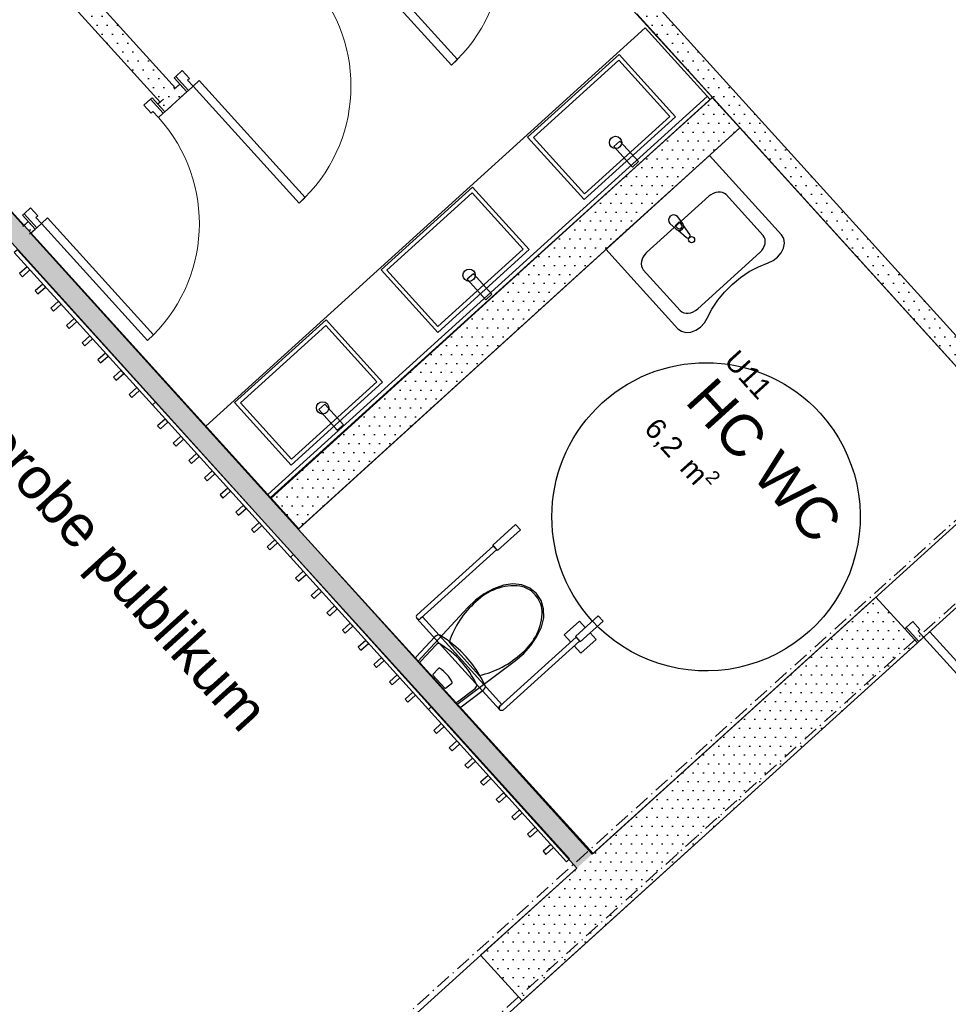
# Model space of a CAD drawing. Header units: millimetres. Extents: x 62961 to 109894, y 64087 to 106742.
# Tile 10 of 35: x 70649 to 75166, y 93573 to 98364. Entities that reach past the tile are written whole.
import ezdxf
from ezdxf.enums import TextEntityAlignment as Align

# ---------------------------------------------------------------- set-up
doc = ezdxf.new("R2010")
doc.units = ezdxf.units.MM
doc.header["$LTSCALE"] = 0.5
doc.header["$MEASUREMENT"] = 0
doc.linetypes.add('Over snittplan', pattern=[260, 150, -50, 10, -50])
doc.linetypes.add('PLINE', pattern=[0])
doc.layers.add('234- Vinduer_ dører_ porter', color=7, linetype='Continuous', lineweight=0)
doc.layers.add('234- Vinduer_ dører_ porter(Nye konstruksjoner)', color=7, linetype='Continuous', lineweight=0)
for name, color, linetype in [('241- Bærende innervegger', 7, 'Continuous'), ('241- Bærende innervegger (Skravur)', 7, 'Continuous'), ('242- Ikke-bærende innervegger IARK', 7, 'Continuous'), ('242- Ikke-bærende innervegger IARK (Skravur)', 7, 'Continuous'), ('244- Vinduer_ dører_ foldevegger', 7, 'Continuous'), ('244- Vinduer_ dører_ foldevegger(Nye konstruksjoner)', 7, 'Continuous'), ('27-- Fast inventar', 7, 'Continuous'), ('27-- Fast inventar(Nye konstruksjoner)', 7, 'Continuous'), ('315- Utstyr for sanitærinstallasjoner', 7, 'Continuous'), ('315- Utstyr for sanitærinstallasjoner(Nye konstruksjoner)', 7, 'Continuous'), ('852- Teknisk_symbolsk informasjon_ bygning(Nye konstruksjoner)', 7, 'Continuous'), ('862- M___Nettoareal', 7, 'Continuous'), ('862- M___Nettoareal(Polylinje)', 7, 'Continuous'), ('862- M___Nettoareal(Tekst)', 7, 'Continuous')]:
    doc.layers.add(name, color=color, linetype=linetype)
doc.styles.add('GENERATED_STYLE_1', font='arial.ttf')
pattern_1 = [(0, (0, 0), (0, 86.60254), [0, -50]), (0, (25, 43.3), (0, 86.60254), [0, -50])]

# ---------------------------------------------------------------- blocks, each defined once
blk = doc.blocks.new('HC WC_U11_2', base_point=(74223.6, 96233.7))
at = {"layer": '862- M___Nettoareal(Polylinje)', "linetype": 'PLINE', "flags": 128}
blk.add_lwpolyline([(72004.1, 95885.1), (73438.5, 94307.3), (75587.5, 96254.6), (74152.8, 97837.8)], close=True, dxfattribs=at)
at = {"layer": '862- M___Nettoareal(Tekst)', "insert": (73777.2, 96456.4), "char_height": 100, "attachment_point": 1, "rotation": 312.1619, "style": 'GENERATED_STYLE_1'}
blk.add_mtext('\\A1;{\\pql;\\pt0,12050;\\fArial|b0|i0|c0|p0;\\W1.000000;6,2\\fArial|b0|i0|c0|p0;\\W1.000000;\\A1{\\H.66x;\\S^  ;}\\fArial|b0|i0|c0|p0;\\W1.000000; m\\fArial|b0|i0|c0|p0;\\W1.000000;\\A1{\\H.66x;\\S2^  ;}}', dxfattribs=at)
at = {"layer": '862- M___Nettoareal(Tekst)', "style": 'GENERATED_STYLE_1'}
for tag, height, p in [('ROOM_NUMBER', 100, (74144.7, 96766.2)), ('ROOM_NAME', 200, (74028.2, 96637.9)), ('DUMMY_861', 100, (74306.7, 96610.2)), ('DUMMY_863', 100, (73795.2, 96472.7)), ('DUMMY_862', 200, (74652, 95994.7))]:
    blk.add_attdef(tag, text='', height=height, rotation=312.1619, dxfattribs=at).set_placement(p, align=Align.TOP_LEFT)
blk = doc.blocks.new('WC Damer_U10_3', base_point=(75733.8, 98383.2))
at = {"layer": '862- M___Nettoareal(Polylinje)', "linetype": 'PLINE', "flags": 128}
blk.add_lwpolyline([(72146.3, 100201.1), (69923.1, 98186.6), (71869.4, 96038.6), (74018.6, 97986), (73583.4, 98466.3), (73657.5, 98533.4), (73724.6, 98459.3), (75661.6, 96321.8), (77746.4, 98210.9), (75822.3, 100334.2), (75742.3, 100422.6), (74102.1, 102232.6), (72011, 100350.5)], close=True, dxfattribs=at)
at = {"layer": '862- M___Nettoareal(Tekst)', "insert": (75144.2, 98764.1), "char_height": 100, "attachment_point": 1, "rotation": 312.1619, "style": 'GENERATED_STYLE_1'}
blk.add_mtext('\\A1;{\\pql;\\pt0,12050;\\fArial|b0|i0|c0|p0;\\W1.000000;23,9\\fArial|b0|i0|c0|p0;\\W1.000000;\\A1{\\H.66x;\\S^  ;}\\fArial|b0|i0|c0|p0;\\W1.000000; m\\fArial|b0|i0|c0|p0;\\W1.000000;\\A1{\\H.66x;\\S2^  ;}}', dxfattribs=at)
at = {"layer": '862- M___Nettoareal(Tekst)', "style": 'GENERATED_STYLE_1'}
for tag, height, p in [('ROOM_NUMBER', 100, (75511.6, 99073.9)), ('ROOM_NAME', 200, (75395.1, 98945.6)), ('DUMMY_861', 100, (75680.5, 98910.3)), ('DUMMY_863', 100, (75162.2, 98780.4)), ('DUMMY_862', 200, (76305.4, 97986.1))]:
    blk.add_attdef(tag, text='', height=height, rotation=312.1619, dxfattribs=at).set_placement(p, align=Align.TOP_LEFT)
blk = doc.blocks.new('Garderobe publikum_U12_6', base_point=(70893.1, 95914.9))
at = {"layer": '862- M___Nettoareal(Polylinje)', "linetype": 'PLINE', "flags": 128}
blk.add_lwpolyline([(66960, 95773.6), (70615.1, 91749), (71576.7, 92620.4), (72910.6, 93829), (73359.8, 94236), (69713.7, 98269)], close=True, dxfattribs=at)
at = {"layer": '862- M___Nettoareal(Tekst)', "style": 'GENERATED_STYLE_1'}
for tag, height, p in [('ROOM_NUMBER', 100, (70292, 97024)), ('ROOM_NAME', 200, (70175.5, 96895.7)), ('DUMMY_861', 100, (70460.9, 96860.4)), ('DUMMY_863', 100, (69942.5, 96730.5)), ('DUMMY_862', 200, (71843.6, 95099.3))]:
    blk.add_attdef(tag, text='', height=height, rotation=312.1619, dxfattribs=at).set_placement(p, align=Align.TOP_LEFT)
blk = doc.blocks.new('Foaje_U17B_9', base_point=(77016.1, 92658))
at = {"layer": '862- M___Nettoareal(Polylinje)', "linetype": 'PLINE', "flags": 128}
blk.add_lwpolyline([(70742.5, 91459.6), (70819.8, 91374.3, -0.080784), (71904.3, 92018.1), (72860.3, 89828.7, 0.505663), (72137.4, 86928.6), (72142.7, 86933), (73774, 85132.4), (83926.2, 94331.5), (79416.5, 99319.8), (79145.3, 99074.1), (78190.4, 100127.5), (77081.8, 99122.5), (78036.7, 98069.1), (71758.9, 92380.6)], format="xyb", close=True, dxfattribs=at)
at = {"layer": '862- M___Nettoareal(Tekst)', "style": 'GENERATED_STYLE_1'}
for tag, height, p in [('ROOM_NUMBER', 100, (77018.8, 93100.4)), ('ROOM_NAME', 200, (76902.4, 92972)), ('DUMMY_861', 100, (77249.1, 92868.9)), ('DUMMY_863', 100, (76669.4, 92806.8)), ('DUMMY_862', 200, (77362.9, 92509.2))]:
    blk.add_attdef(tag, text='', height=height, rotation=312.1619, dxfattribs=at).set_placement(p, align=Align.TOP_LEFT)
blk = doc.blocks.new('Dør[3]')
at = {"layer": '234- Vinduer_ dører_ porter', "linetype": 'PLINE'}
for p, q in [((72022.8, 98645.5), (72030.2, 98652.2)), ((72092, 98584.1), (72030.2, 98652.2)), ((72022.8, 98645.5), (71991, 98616.6)), ((71991, 98616.6), (72025.9, 98578.1)), ((72084.6, 98577.3), (72022.8, 98645.5)), ((72025.9, 98578.1), (72034.8, 98586.2)), ((72034.8, 98586.2), (72061.6, 98556.5)), ((72061.6, 98556.5), (72084.6, 98577.3)), ((72084.6, 98577.3), (72092, 98584.1)), ((71407.8, 98088.2), (71400.4, 98081.5)), ((71462.1, 98013.3), (71400.4, 98081.5)), ((71439.6, 98117.1), (71407.8, 98088.2)), ((71407.8, 98088.2), (71469.5, 98020)), ((71474.5, 98078.5), (71439.6, 98117.1)), ((71465.7, 98070.5), (71474.5, 98078.5)), ((71492.5, 98040.8), (71465.7, 98070.5)), ((71469.5, 98020), (71492.5, 98040.8)), ((71492.5, 98040.8), (71522.2, 98067.7)), ((72008.2, 97471.7), (71492.5, 98040.8)), ((71522.2, 98067.7), (72037.8, 97498.6)), ((71469.5, 98020), (71462.1, 98013.3)), ((72037.8, 97498.6), (72008.2, 97471.7))]:
    blk.add_line(p, q, dxfattribs=at)
blk.add_arc((71492.5, 98040.8), 768, 312.1807, 42.1807, dxfattribs=at)
at = {"layer": '244- Vinduer_ dører_ foldevegger', "linetype": 'PLINE'}
for p, q in [((72058.4, 98621.1), (72085.9, 98646)), ((72058.4, 98621.1), (72085.9, 98646)), ((72092, 98584.1), (72058.4, 98621.1)), ((72092, 98584.1), (72058.4, 98621.1)), ((72092, 98584.1), (72119.4, 98608.9)), ((72092, 98584.1), (72119.4, 98608.9)), ((71428.6, 98050.4), (71401.1, 98025.5)), ((71428.6, 98050.4), (71401.1, 98025.5)), ((71462.1, 98013.3), (71428.6, 98050.4)), ((71462.1, 98013.3), (71428.6, 98050.4)), ((71462.1, 98013.3), (71434.7, 97988.5)), ((71462.1, 98013.3), (71434.7, 97988.5))]:
    blk.add_line(p, q, dxfattribs=at)
blk = doc.blocks.new('Dør[4]')
at = {"layer": '234- Vinduer_ dører_ porter', "linetype": 'PLINE'}
for p, q in [((72763.8, 99316.9), (72771.2, 99323.7)), ((72833, 99255.5), (72771.2, 99323.7)), ((72763.8, 99316.9), (72731.9, 99288.1)), ((72731.9, 99288.1), (72766.9, 99249.5)), ((72825.6, 99248.8), (72763.8, 99316.9)), ((72766.9, 99249.5), (72775.8, 99257.6)), ((72775.8, 99257.6), (72802.6, 99228)), ((72802.6, 99228), (72825.6, 99248.8)), ((72825.6, 99248.8), (72833, 99255.5)), ((72148.8, 98759.6), (72141.3, 98752.9)), ((72203.1, 98684.7), (72141.3, 98752.9)), ((72180.6, 98788.5), (72148.8, 98759.6)), ((72148.8, 98759.6), (72210.5, 98691.5)), ((72215.5, 98750), (72180.6, 98788.5)), ((72206.6, 98741.9), (72215.5, 98750)), ((72233.5, 98712.3), (72206.6, 98741.9)), ((72210.5, 98691.5), (72233.5, 98712.3)), ((72233.5, 98712.3), (72263.1, 98739.1)), ((72749.2, 98143.2), (72233.5, 98712.3)), ((72263.1, 98739.1), (72778.8, 98170)), ((72210.5, 98691.5), (72203.1, 98684.7)), ((72778.8, 98170), (72749.2, 98143.2))]:
    blk.add_line(p, q, dxfattribs=at)
blk.add_arc((72233.5, 98712.3), 768, 312.1807, 42.1807, dxfattribs=at)
at = {"layer": '244- Vinduer_ dører_ foldevegger', "linetype": 'PLINE'}
for p, q in [((72799.4, 99292.5), (72826.8, 99317.4)), ((72799.4, 99292.5), (72826.8, 99317.4)), ((72833, 99255.5), (72799.4, 99292.5)), ((72833, 99255.5), (72799.4, 99292.5)), ((72833, 99255.5), (72860.4, 99280.3)), ((72833, 99255.5), (72860.4, 99280.3)), ((72169.5, 98721.8), (72142.1, 98696.9)), ((72169.5, 98721.8), (72142.1, 98696.9)), ((72203.1, 98684.7), (72169.5, 98721.8)), ((72203.1, 98684.7), (72169.5, 98721.8)), ((72203.1, 98684.7), (72175.7, 98659.9)), ((72203.1, 98684.7), (72175.7, 98659.9))]:
    blk.add_line(p, q, dxfattribs=at)
blk = doc.blocks.new('Dør[8]')
at = {"layer": '234- Vinduer_ dører_ porter', "linetype": 'PLINE'}
for p, q in [((71285.2, 97977.1), (71292.6, 97983.8)), ((71354.4, 97915.7), (71292.6, 97983.8)), ((71285.2, 97977.1), (71253.3, 97948.2)), ((71253.3, 97948.2), (71288.2, 97909.7)), ((71347, 97908.9), (71285.2, 97977.1)), ((71288.2, 97909.7), (71297.1, 97917.8)), ((71297.1, 97917.8), (71324, 97888.1)), ((71324, 97888.1), (71347, 97908.9)), ((71347, 97908.9), (71354.4, 97915.7)), ((70670.1, 97419.8), (70662.7, 97413.1)), ((70724.5, 97344.9), (70662.7, 97413.1)), ((70702, 97448.7), (70670.1, 97419.8)), ((70670.1, 97419.8), (70731.9, 97351.6)), ((70736.9, 97410.1), (70702, 97448.7)), ((70728, 97402.1), (70736.9, 97410.1)), ((70754.9, 97372.4), (70728, 97402.1)), ((70731.9, 97351.6), (70754.9, 97372.4)), ((70754.9, 97372.4), (70784.5, 97399.3)), ((71270.6, 96803.3), (70754.9, 97372.4)), ((70784.5, 97399.3), (71300.2, 96830.2)), ((70731.9, 97351.6), (70724.5, 97344.9)), ((71300.2, 96830.2), (71270.6, 96803.3))]:
    blk.add_line(p, q, dxfattribs=at)
blk.add_arc((70754.9, 97372.4), 768, 312.1807, 42.1807, dxfattribs=at)
at = {"layer": '244- Vinduer_ dører_ foldevegger', "linetype": 'PLINE'}
for p, q in [((71320.8, 97952.7), (71348.2, 97977.6)), ((71320.8, 97952.7), (71348.2, 97977.6)), ((71354.4, 97915.7), (71320.8, 97952.7)), ((71354.4, 97915.7), (71320.8, 97952.7)), ((71354.4, 97915.7), (71381.8, 97940.5)), ((71354.4, 97915.7), (71381.8, 97940.5)), ((70690.9, 97382), (70663.5, 97357.1)), ((70690.9, 97382), (70663.5, 97357.1)), ((70724.5, 97344.9), (70690.9, 97382)), ((70724.5, 97344.9), (70690.9, 97382)), ((70724.5, 97344.9), (70697.1, 97320.1)), ((70724.5, 97344.9), (70697.1, 97320.1))]:
    blk.add_line(p, q, dxfattribs=at)
blk = doc.blocks.new('Dørstempel[6]', base_point=(72224.3, 93207.2))
at = {"layer": '852- Teknisk_symbolsk informasjon_ bygning(Nye konstruksjoner)', "char_height": 75, "attachment_point": 1, "rotation": 222.1807, "style": 'GENERATED_STYLE_1'}
for s, insert in [('\\A1;{\\pql;\\pt0,50;\\fArial|b0|i0|c0|p0;\\W1.000000;18\\fArial|b0|i0|c0|p0;\\W1.000000;\\A1{\\H.66x;\\S^  ;}\\fArial|b0|i0|c0|p0;\\W1.000000;\\fArial|b0|i0|c0|p0;\\W1.000000;\\A1{\\H.66x;\\S^  ;}}', (72637.4, 92751.5)), ('\\A1;{\\pql;\\pt0,50;\\fArial|b0|i0|c0|p0;\\W1.000000;x21\\fArial|b0|i0|c0|p0;\\W1.000000;\\A1{\\H.66x;\\S^  ;}\\fArial|b0|i0|c0|p0;\\W1.000000;\\fArial|b0|i0|c0|p0;\\W1.000000;\\A1{\\H.66x;\\S^  ;}}', (72552.6, 92674.7))]:
    blk.add_mtext(s, dxfattribs=dict(at, insert=insert))
at = {"layer": '852- Teknisk_symbolsk informasjon_ bygning(Nye konstruksjoner)', "style": 'GENERATED_STYLE_1'}
for tag, p in [('DUMMY_234', (72453.8, 93039.2)), ('DUMMY_232', (72533, 92951.9)), ('DUMMY_230', (72612.1, 92864.5)), ('strUnitPrefix', (72691.2, 92760.1))]:
    blk.add_attdef(tag, text='', height=75, rotation=222.1807, dxfattribs=at).set_placement(p, align=Align.TOP_RIGHT)
for tag, p in [('DUMMY_235', (72411.5, 93000.8)), ('DUMMY_233', (72490.6, 92913.5)), ('DUMMY_231', (72569.7, 92826.2)), ('DUMMY_229', (72441.2, 92550.6))]:
    blk.add_attdef(tag, text='', height=75, rotation=222.1807, dxfattribs=at).set_placement(p, align=Align.TOP_LEFT)
blk.add_attdef('DUMMY_228', text='', height=100, rotation=222.1807, dxfattribs=at).set_placement((72648.8, 92773), align=Align.BOTTOM_CENTER)
blk = doc.blocks.new('Simple Door Opening[33]')
at = {"layer": '244- Vinduer_ dører_ foldevegger(Nye konstruksjoner)', "linetype": 'PLINE'}
for p, q in [((73092.7, 93589.2), (72891.3, 93811.5)), ((71758.9, 92380.6), (71557.4, 92602.9))]:
    blk.add_line(p, q, dxfattribs=at)
at = {"layer": '852- Teknisk_symbolsk informasjon_ bygning(Nye konstruksjoner)'}
ref = blk.add_blockref('Dørstempel[6]', (72224.3, 93207.2), dxfattribs=at)
ref.add_attrib('strUnitPrefix', 'BxH:', dxfattribs={"color": 7, "height": 75, "rotation": 222.1807, "style": 'GENERATED_STYLE_1'}).set_placement((72691.2, 92760.1), align=Align.TOP_RIGHT)
ref.add_attrib('DUMMY_228', '<ID>', dxfattribs={"color": 7, "height": 100, "rotation": 222.1807, "style": 'GENERATED_STYLE_1'}).set_placement((72648.8, 92773), align=Align.BOTTOM_CENTER)
blk = doc.blocks.new('Dørstempel[7]', base_point=(75188.7, 95893.3))
at = {"layer": '852- Teknisk_symbolsk informasjon_ bygning(Nye konstruksjoner)', "char_height": 75, "attachment_point": 1, "rotation": 222.1807, "style": 'GENERATED_STYLE_1'}
for s, insert in [('\\A1;{\\pql;\\pt0,50;\\fArial|b0|i0|c0|p0;\\W1.000000;10\\fArial|b0|i0|c0|p0;\\W1.000000;\\A1{\\H.66x;\\S^  ;}\\fArial|b0|i0|c0|p0;\\W1.000000;\\fArial|b0|i0|c0|p0;\\W1.000000;\\A1{\\H.66x;\\S^  ;}}', (75645.8, 95388.8)), ('\\A1;{\\pql;\\pt0,50;\\fArial|b0|i0|c0|p0;\\W1.000000;x21\\fArial|b0|i0|c0|p0;\\W1.000000;\\A1{\\H.66x;\\S^  ;}\\fArial|b0|i0|c0|p0;\\W1.000000;\\fArial|b0|i0|c0|p0;\\W1.000000;\\A1{\\H.66x;\\S^  ;}}', (75561.1, 95312))]:
    blk.add_mtext(s, dxfattribs=dict(at, insert=insert))
at = {"layer": '852- Teknisk_symbolsk informasjon_ bygning(Nye konstruksjoner)', "style": 'GENERATED_STYLE_1'}
for tag, p in [('DUMMY_233', (75462.3, 95676.5)), ('DUMMY_231', (75541.4, 95572)), ('DUMMY_229', (75620.6, 95501.9)), ('strUnitPrefix', (75699.7, 95397.4))]:
    blk.add_attdef(tag, text='', height=75, rotation=222.1807, dxfattribs=at).set_placement(p, align=Align.TOP_RIGHT)
for tag, p in [('DUMMY_234', (75419.9, 95638.1)), ('DUMMY_232', (75499.1, 95550.8)), ('DUMMY_230', (75578.2, 95463.5)), ('DUMMY_228', (75449.7, 95188))]:
    blk.add_attdef(tag, text='', height=75, rotation=222.1807, dxfattribs=at).set_placement(p, align=Align.TOP_LEFT)
blk.add_attdef('AC_WIDO_ID', text='', height=100, rotation=222.1807, dxfattribs=at).set_placement((75657.3, 95381.5), align=Align.BOTTOM_CENTER)
blk = doc.blocks.new('Dør[34]')
at = {"layer": '234- Vinduer_ dører_ porter(Nye konstruksjoner)', "linetype": 'PLINE'}
for p, q in [((75695.2, 96071.5), (75663.3, 96042.7)), ((75695.2, 96071.5), (75702.6, 96078.3)), ((75757, 96003.4), (75695.2, 96071.5)), ((75764.4, 96010.1), (75702.6, 96078.3)), ((75663.3, 96042.7), (75698.2, 96004.1)), ((75698.2, 96004.1), (75707.1, 96012.2)), ((75707.1, 96012.2), (75734, 95982.6)), ((75734, 95982.6), (75757, 96003.4)), ((75757, 96003.4), (75764.4, 96010.1)), ((74961.6, 95406.8), (74954.2, 95400.1)), ((75015.9, 95331.9), (74954.2, 95400.1)), ((74993.4, 95435.7), (74961.6, 95406.8)), ((74961.6, 95406.8), (75023.3, 95338.6)), ((75028.4, 95397.1), (74993.4, 95435.7)), ((75019.5, 95389.1), (75028.4, 95397.1)), ((75046.3, 95359.4), (75019.5, 95389.1)), ((75023.3, 95338.6), (75046.3, 95359.4)), ((75046.3, 95359.4), (75076, 95386.3)), ((75669.4, 94671.8), (75046.3, 95359.4)), ((75076, 95386.3), (75699.1, 94698.6)), ((75023.3, 95338.6), (75015.9, 95331.9)), ((75699.1, 94698.6), (75669.4, 94671.8))]:
    blk.add_line(p, q, dxfattribs=at)
blk.add_arc((75046.3, 95359.4), 928, 312.1807, 42.1807, dxfattribs=at)
at = {"layer": '244- Vinduer_ dører_ foldevegger(Nye konstruksjoner)', "linetype": 'PLINE'}
for p, q in [((75562.9, 96232.4), (75590.4, 96257.2)), ((75562.9, 96232.4), (75590.4, 96257.2)), ((75702.6, 96078.3), (75562.9, 96232.4)), ((75702.6, 96078.3), (75562.9, 96232.4)), ((75764.4, 96010.1), (75702.6, 96078.3)), ((75764.4, 96010.1), (75702.6, 96078.3)), ((75764.4, 96010.1), (75791.8, 96034.9)), ((75764.4, 96010.1), (75791.8, 96034.9)), ((74814.5, 95554.2), (74787.1, 95529.4)), ((74814.5, 95554.2), (74787.1, 95529.4)), ((74954.2, 95400.1), (74814.5, 95554.2)), ((74954.2, 95400.1), (74814.5, 95554.2)), ((75015.9, 95331.9), (74954.2, 95400.1)), ((75015.9, 95331.9), (74954.2, 95400.1)), ((75015.9, 95331.9), (74988.5, 95307.1)), ((75015.9, 95331.9), (74988.5, 95307.1))]:
    blk.add_line(p, q, dxfattribs=at)
at = {"layer": '852- Teknisk_symbolsk informasjon_ bygning(Nye konstruksjoner)'}
ref = blk.add_blockref('Dørstempel[7]', (75188.7, 95893.3), dxfattribs=at)
ref.add_attrib('AC_WIDO_ID', 'NyD_10B', dxfattribs={"color": 7, "height": 100, "rotation": 222.1807, "style": 'GENERATED_STYLE_1'}).set_placement((75657.3, 95381.5), align=Align.BOTTOM_CENTER)
ref.add_attrib('strUnitPrefix', 'BxH:', dxfattribs={"color": 7, "height": 75, "rotation": 222.1807, "style": 'GENERATED_STYLE_1'}).set_placement((75699.7, 95397.4), align=Align.TOP_RIGHT)
ref.add_attrib('DUMMY_231', '-', dxfattribs={"color": 7, "height": 75, "rotation": 222.1807, "style": 'GENERATED_STYLE_1'}).set_placement((75541.4, 95572), align=Align.TOP_RIGHT)
blk = doc.blocks.new('WC handikap[9]', base_point=(72643.6, 95102.8))
at = {"layer": '315- Utstyr for sanitærinstallasjoner', "linetype": 'PLINE'}
for p, q in [((72581.5, 95451), (72782.7, 95228.5)), ((72608.4, 95458.5), (72599.1, 95450.2)), ((72801.2, 95245.3), (72608.4, 95458.5)), ((73372, 95437.8), (73297.8, 95370.7)), ((73400.5, 95406.2), (73372, 95437.8)), ((73297.8, 95370.7), (73329.7, 95335.5)), ((73378.3, 95281.7), (73452.5, 95348.7)), ((73452.5, 95348.7), (73424, 95380.3)), ((72672.9, 95321.3), (72599.8, 95242.6)), ((72738, 95335), (72811, 95254.2)), ((73346.5, 95316.9), (73378.3, 95281.7)), ((72811, 95254.2), (72884.1, 95173.3)), ((72596.9, 95232.8), (72768.2, 95043.2)), ((72684.7, 95205.8), (72659.6, 95178.8)), ((72983.9, 95006), (72782.7, 95228.5)), ((72801.2, 95245.3), (72994, 95032)), ((72658.8, 95175.1), (72717.1, 95110.7)), ((72720.8, 95111.1), (72750.2, 95133.3)), ((72778.3, 95045.1), (72864, 95110)), ((72994, 95032), (72984.8, 95023.6))]:
    blk.add_line(p, q, dxfattribs=at)
at = {"layer": '315- Utstyr for sanitærinstallasjoner', "linetype": 'PLINE', "flags": 128}
for points in [[(72949.9, 95807.7), (73061.2, 95908.3), (73084.7, 95882.4), (72973.4, 95781.8)], [(73135.9, 95319.4), (73165.1, 95362.5), (73187.7, 95408.6), (73198.5, 95452.9), (73197.8, 95496.9), (73185.7, 95537.5), (73162.8, 95572.2), (73130.6, 95598.4), (73091.4, 95614.6), (73047.8, 95619.7), (73002.6, 95613.3), (72954.5, 95595.5), (72908.7, 95570.8), (72866.3, 95539.9), (72828.4, 95503.5), (72586.1, 95240.9), (72775.2, 95031.7), (73060.9, 95246.4), (73100.9, 95280.4)], [(73375.8, 95336.7), (73487, 95437.3), (73463.6, 95463.2), (73352.3, 95362.6)], [(72894, 95162.4), (72872.3, 95198.1), (72848.2, 95231.9), (72821.6, 95263.7), (72792.7, 95293.3), (72761.5, 95320.8), (72728.1, 95346), (72692.5, 95368.8), (72687.4, 95370.3), (72681.2, 95369.4), (72674.7, 95366.3), (72668.8, 95361.4), (72577.7, 95263.2), (72575.6, 95260.4), (72574.5, 95257.5), (72574.5, 95254.8), (72575.5, 95252.6), (72785.9, 95020), (72787.9, 95018.7), (72790.6, 95018.5), (72793.6, 95019.3), (72796.6, 95021.1), (72903.4, 95101.9), (72908.9, 95107.2), (72912.7, 95113.3), (72914.2, 95119.5), (72913.2, 95124.7)]]:
    blk.add_lwpolyline(points, close=True, dxfattribs=at)
for points in [[(72599.1, 95450.2), (72970, 95785.5), (72953.3, 95804), (72582.4, 95468.7, 1)], [(72984.8, 95023.6), (73355.6, 95358.9), (73372.4, 95340.4), (73001.5, 95005.1, -1)]]:
    blk.add_lwpolyline(points, format="xyb", close=True, dxfattribs=at)
at = {"layer": '315- Utstyr for sanitærinstallasjoner', "linetype": 'PLINE'}
for centre, start, end in [((72590.8, 95459.4), 222.1152, 312.1152), ((72993.1, 95014.3), 132.1152, 222.1152)]:
    blk.add_arc(centre, 12.5, start, end, dxfattribs=at)
for centre, major_axis, ratio, start_param, end_param in [((73051.3, 95350.8), (193.7, 175.1), 0.984002, 0.725935, 1.626524), ((73052.5, 95471.3), (104.4, 94.4), 0.984002, 0.005861, 0.632505), ((73051.4, 95472.5), (104.4, 94.4), 0.984002, 5.650681, 6.277325), ((73146, 95209.1), (320.6, 289.8), 0.984002, 1.547178, 2.100199), ((72931.3, 95483.5), (193.7, 175.1), 0.984002, 4.656658, 5.557246), ((72681.5, 95315.7), (11.7, 10.6), 0.638959, 0.133592, 1.733713), ((71977.7, 94500.7), (819.1, 740.6), 0.638959, 6.092316, 6.474054), ((72799.9, 95592), (320.6, 289.8), 0.984002, 4.182984, 4.736005), ((72603.2, 95238.4), (6.3, 5.7), 0.638959, 1.54226, 3.128174), ((72687.7, 95203.7), (4.22, 3.81), 0.638959, 0.347388, 1.712783), ((72442.6, 94921.1), (284.6, 257.3), 0.638959, 6.092311, 6.47406), ((72661.4, 95177.5), (2.57, 2.32), 0.638959, 1.706766, 3.141416), ((72719.7, 95113), (2.57, 2.32), 0.638959, 3.141769, 4.576419), ((72748.4, 95136.5), (4.22, 3.81), 0.638959, 4.570402, 5.935797), ((72859.2, 95119.1), (11.7, 10.6), 0.638959, 4.549473, 6.149593), ((72774.5, 95049), (6.3, 5.7), 0.638959, 3.155012, 4.740925)]:
    blk.add_ellipse(centre, major_axis=major_axis, ratio=ratio, start_param=start_param, end_param=end_param, dxfattribs=at)
blk = doc.blocks.new('Servant[10]', base_point=(73752.7, 97475.2))
at = {"layer": '315- Utstyr for sanitærinstallasjoner', "linetype": 'PLINE'}
for p, q in [((74001.2, 97504.8), (73698.9, 97230.8)), ((74011.7, 97512.7), (74001.2, 97504.8)), ((74023.1, 97519), (74011.7, 97512.7)), ((74034.9, 97523.3), (74023.1, 97519)), ((74046.7, 97525.5), (74034.9, 97523.3)), ((74058.1, 97525.5), (74046.7, 97525.5)), ((74068.6, 97523.3), (74058.1, 97525.5)), ((74077.9, 97519.1), (74068.6, 97523.3)), ((74085.7, 97512.8), (74077.9, 97519.1)), ((74265.8, 97314), (74085.7, 97512.8)), ((73837.2, 97361.7), (73857.4, 97379.9)), ((73847.2, 97350.7), (73837.2, 97361.7)), ((73857.4, 97379.9), (73867.4, 97368.9)), ((74271.3, 97305.7), (74265.8, 97314)), ((74265.8, 97251.2), (74271.3, 97262.5)), ((74274.6, 97296), (74271.3, 97305.7)), ((74271.3, 97262.5), (74274.6, 97274)), ((74275.7, 97285.3), (74274.6, 97296)), ((74274.6, 97274), (74275.7, 97285.3)), ((73689.9, 97221.1), (73682.6, 97210.4)), ((73698.9, 97230.8), (73689.9, 97221.1)), ((73947.2, 96956.8), (74249.5, 97230.8)), ((74249.5, 97230.8), (74258.5, 97240.5)), ((74258.5, 97240.5), (74265.8, 97251.2)), ((73673.8, 97187.6), (73672.6, 97176.2)), ((73672.6, 97176.2), (73673.8, 97165.5)), ((73677.1, 97199.1), (73673.8, 97187.6)), ((73673.8, 97165.5), (73677.1, 97155.9)), ((73682.6, 97210.4), (73677.1, 97199.1)), ((73677.1, 97155.9), (73682.6, 97147.5)), ((73682.6, 97147.5), (73862.7, 96948.8)), ((73862.7, 96948.8), (73870.4, 96942.5)), ((73870.4, 96942.5), (73879.7, 96938.2)), ((73879.7, 96938.2), (73890.3, 96936)), ((73890.3, 96936), (73901.6, 96936.1)), ((73901.6, 96936.1), (73913.4, 96938.3)), ((73913.4, 96938.3), (73925.2, 96942.6)), ((73925.2, 96942.6), (73936.6, 96948.8)), ((73936.6, 96948.8), (73947.2, 96956.8))]:
    blk.add_line(p, q, dxfattribs=at)
at = {"layer": '315- Utstyr for sanitærinstallasjoner', "linetype": 'PLINE', "flags": 128}
blk.add_lwpolyline([(74289.7, 97181.2), (74314, 97191.8), (74335.9, 97208.5), (74353.4, 97229.5), (74364.8, 97253.1), (74369, 97276.9), (74365.7, 97298.8), (74355.1, 97316.7), (74004.6, 97703.5), (73500.7, 97246.9), (73851.2, 96860.1), (73868, 96847.9), (73889.5, 96842.4), (73913.6, 96844.3), (73938.2, 96853.3), (73960.9, 96868.6), (73979.6, 96888.7), (73992.5, 96911.9), (74016, 96956.2), (74044.4, 96998.8), (74077.5, 97038.9), (74114.5, 97075.9), (74155, 97109.1), (74198.2, 97138.1), (74243.3, 97162.2)], close=True, dxfattribs=at)
blk.add_lwpolyline([(73812, 97372.5), (73843.2, 97344.1, 0.12102), (73852, 97339.2), (73892.5, 97304.5, 0.882566), (73908.9, 97319.4), (73878.3, 97363, 0.12102), (73874.3, 97372.3), (73849.1, 97406.1, 1)], format="xyb", close=True, dxfattribs=at)
at = {"layer": '315- Utstyr for sanitærinstallasjoner', "linetype": 'PLINE'}
blk.add_circle((73917.3, 97293.6), 15, dxfattribs=at)
for centre, radius, start, end in [((73857.3, 97359.8), 13.6, 222.1807, 42.1807), ((73857.5, 97359.6), 21.1, 254.9517, 9.4097)]:
    blk.add_arc(centre, radius, start, end, dxfattribs=at)
blk = doc.blocks.new('Knagger[24]', base_point=(72987.7, 94651))
at = {"layer": '27-- Fast inventar', "linetype": 'PLINE', "flags": 128}
for points in [[(72637.2, 95008.1), (73308.6, 94267.1), (73323.4, 94280.5), (72652, 95021.5)], [(72676.2, 94890.5), (72713.3, 94924.1), (72699.8, 94938.9), (72662.8, 94905.4)], [(72752.3, 94806.6), (72789.4, 94840.1), (72775.9, 94855), (72738.9, 94821.4)], [(72828.4, 94722.6), (72865.5, 94756.1), (72852, 94771), (72815, 94737.4)], [(72904.5, 94638.6), (72941.6, 94672.2), (72928.1, 94687), (72891.1, 94653.4)], [(72980.6, 94554.6), (73017.7, 94588.2), (73004.2, 94603), (72967.2, 94569.4)], [(73056.7, 94470.6), (73093.8, 94504.2), (73080.3, 94519), (73043.3, 94485.4)], [(73132.8, 94386.6), (73169.9, 94420.2), (73156.4, 94435), (73119.4, 94401.5)], [(73208.9, 94302.7), (73246, 94336.2), (73232.5, 94351.1), (73195.5, 94317.5)]]:
    blk.add_lwpolyline(points, close=True, dxfattribs=at)
blk = doc.blocks.new('Knagger[25]', base_point=(72316.2, 95392))
at = {"layer": '27-- Fast inventar', "linetype": 'PLINE', "flags": 128}
for points in [[(71965.7, 95749.1), (72637.2, 95008.1), (72652, 95021.5), (71980.5, 95762.6)], [(72004.7, 95631.6), (72041.8, 95665.1), (72028.4, 95680), (71991.3, 95646.4)], [(72080.8, 95547.6), (72117.9, 95581.2), (72104.5, 95596), (72067.4, 95562.4)], [(72156.9, 95463.6), (72194, 95497.2), (72180.6, 95512), (72143.5, 95478.4)], [(72233, 95379.6), (72270.1, 95413.2), (72256.7, 95428), (72219.6, 95394.4)], [(72309.1, 95295.6), (72346.2, 95329.2), (72332.8, 95344), (72295.7, 95310.5)], [(72385.2, 95211.7), (72422.3, 95245.2), (72408.9, 95260), (72371.8, 95226.5)], [(72461.3, 95127.7), (72498.4, 95161.2), (72485, 95176.1), (72447.9, 95142.5)], [(72537.4, 95043.7), (72574.5, 95077.3), (72561.1, 95092.1), (72524, 95058.5)]]:
    blk.add_lwpolyline(points, close=True, dxfattribs=at)
blk = doc.blocks.new('Knagger[26]', base_point=(71644.8, 96133.1))
at = {"layer": '27-- Fast inventar', "linetype": 'PLINE', "flags": 128}
for points in [[(71294.2, 96490.2), (71965.7, 95749.1), (71980.5, 95762.6), (71309, 96503.6)], [(71333.3, 96372.6), (71370.3, 96406.2), (71356.9, 96421), (71319.8, 96387.4)], [(71409.4, 96288.6), (71446.4, 96322.2), (71433, 96337), (71395.9, 96303.4)], [(71485.5, 96204.6), (71522.5, 96238.2), (71509.1, 96253), (71472, 96219.5)], [(71561.6, 96120.7), (71598.6, 96154.2), (71585.2, 96169), (71548.1, 96135.5)], [(71637.7, 96036.7), (71674.7, 96070.2), (71661.3, 96085.1), (71624.2, 96051.5)], [(71713.8, 95952.7), (71750.8, 95986.3), (71737.4, 96001.1), (71700.3, 95967.5)], [(71789.9, 95868.7), (71826.9, 95902.3), (71813.5, 95917.1), (71776.4, 95883.5)], [(71866, 95784.7), (71903, 95818.3), (71889.6, 95833.1), (71852.5, 95799.5)]]:
    blk.add_lwpolyline(points, close=True, dxfattribs=at)
blk = doc.blocks.new('Multiservant benkeplate[35]', base_point=(72938.3, 97007.2))
at = {"layer": '315- Utstyr for sanitærinstallasjoner(Nye konstruksjoner)', "linetype": 'PLINE'}
for p, q in [((73691.7, 98324.1), (71553.8, 96386.9)), ((73691.7, 98324.1), (74007.3, 97975.8)), ((73564.4, 98195.3), (73119.8, 97792.4)), ((73839.7, 97891.4), (73564.4, 98195.3)), ((73563, 98167), (73148, 97791)), ((73811.4, 97892.8), (73563, 98167)), ((73993.8, 97990.6), (71856, 96053.4)), ((74007.3, 97975.8), (71869.4, 96038.6)), ((73395.1, 97488.6), (73839.7, 97891.4)), ((73396.5, 97516.8), (73811.4, 97892.8)), ((73119.8, 97792.4), (73395.1, 97488.6)), ((73148, 97791), (73396.5, 97516.8)), ((72851.8, 97549.5), (72407.1, 97146.6)), ((73127.1, 97245.7), (72851.8, 97549.5)), ((72850.4, 97521.3), (72435.4, 97145.3)), ((73098.8, 97247.1), (72850.4, 97521.3)), ((72682.4, 96842.8), (73127.1, 97245.7)), ((72683.8, 96871.1), (73098.8, 97247.1)), ((72407.1, 97146.6), (72682.4, 96842.8)), ((72435.4, 97145.3), (72683.8, 96871.1)), ((72139.1, 96903.8), (71694.5, 96500.9)), ((72414.4, 96600), (72139.1, 96903.8)), ((72137.7, 96875.5), (71722.8, 96499.5)), ((72386.2, 96601.4), (72137.7, 96875.5)), ((71969.8, 96197.1), (72414.4, 96600)), ((71971.2, 96225.3), (72386.2, 96601.4)), ((71694.5, 96500.9), (71969.8, 96197.1)), ((71722.8, 96499.5), (71971.2, 96225.3)), ((71553.8, 96386.9), (71869.4, 96038.6))]:
    blk.add_line(p, q, dxfattribs=at)
at = {"layer": '315- Utstyr for sanitærinstallasjoner(Nye konstruksjoner)', "linetype": 'PLINE', "flags": 128}
for points in [[(73568.4, 97773.8), (73538.8, 97747), (73629.4, 97646.9), (73659.1, 97673.8)], [(72855.8, 97128.1), (72826.1, 97101.2), (72916.8, 97001.2), (72946.4, 97028.1)], [(72133.1, 96493.5), (72103.5, 96466.6), (72194.1, 96366.6), (72223.7, 96393.4)]]:
    blk.add_lwpolyline(points, close=True, dxfattribs=at)
at = {"layer": '315- Utstyr for sanitærinstallasjoner(Nye konstruksjoner)', "linetype": 'PLINE'}
for centre in [(73547.9, 97766.6), (72835.3, 97120.9), (72122.7, 96475.2)]:
    blk.add_circle(centre, 30, dxfattribs=at)
blk = doc.blocks.new('Knagger[43]', base_point=(70973.3, 96874.1))
at = {"layer": '27-- Fast inventar', "linetype": 'PLINE', "flags": 128}
for points in [[(70622.7, 97231.2), (71294.2, 96490.2), (71309, 96503.6), (70637.6, 97244.6)], [(70661.8, 97113.6), (70698.8, 97147.2), (70685.4, 97162), (70648.4, 97128.5)], [(70737.9, 97029.6), (70774.9, 97063.2), (70761.5, 97078), (70724.5, 97044.5)], [(70814, 96945.7), (70851, 96979.2), (70837.6, 96994.1), (70800.6, 96960.5)], [(70890.1, 96861.7), (70927.1, 96895.3), (70913.7, 96910.1), (70876.7, 96876.5)], [(70966.2, 96777.7), (71003.2, 96811.3), (70989.8, 96826.1), (70952.8, 96792.5)], [(71042.3, 96693.7), (71079.3, 96727.3), (71065.9, 96742.1), (71028.9, 96708.5)], [(71118.4, 96609.7), (71155.4, 96643.3), (71142, 96658.1), (71105, 96624.6)], [(71194.5, 96525.7), (71231.5, 96559.3), (71218.1, 96574.1), (71181.1, 96540.6)]]:
    blk.add_lwpolyline(points, close=True, dxfattribs=at)
blk = doc.blocks.new('Skilt handikap[48]', base_point=(72928.5, 95997.2))
at = {"layer": '27-- Fast inventar', "linetype": 'PLINE', "flags": 128}
blk.add_lwpolyline([(74543.6, 96448.7, -1), (73432.1, 95441.4, -1)], format="xyb", close=True, dxfattribs=at)
blk = doc.blocks.new('Knagger[52]', base_point=(71644.8, 96133.1))
at = {"layer": '27-- Fast inventar(Nye konstruksjoner)', "linetype": 'PLINE', "flags": 128}
for points in [[(71294.2, 96490.2), (71965.7, 95749.1), (71980.5, 95762.6), (71309, 96503.6)], [(71333.3, 96372.6), (71370.3, 96406.2), (71356.9, 96421), (71319.8, 96387.4)], [(71409.4, 96288.6), (71446.4, 96322.2), (71433, 96337), (71395.9, 96303.4)], [(71485.5, 96204.6), (71522.5, 96238.2), (71509.1, 96253), (71472, 96219.5)], [(71561.6, 96120.7), (71598.6, 96154.2), (71585.2, 96169), (71548.1, 96135.5)], [(71637.7, 96036.7), (71674.7, 96070.2), (71661.3, 96085.1), (71624.2, 96051.5)], [(71713.8, 95952.7), (71750.8, 95986.3), (71737.4, 96001.1), (71700.3, 95967.5)], [(71789.9, 95868.7), (71826.9, 95902.3), (71813.5, 95917.1), (71776.4, 95883.5)], [(71866, 95784.7), (71903, 95818.3), (71889.6, 95833.1), (71852.5, 95799.5)]]:
    blk.add_lwpolyline(points, close=True, dxfattribs=at)
blk = doc.blocks.new('Knagger[53]', base_point=(72316.2, 95392))
at = {"layer": '27-- Fast inventar(Nye konstruksjoner)', "linetype": 'PLINE', "flags": 128}
for points in [[(71965.7, 95749.1), (72637.2, 95008.1), (72652, 95021.5), (71980.5, 95762.6)], [(72004.7, 95631.6), (72041.8, 95665.1), (72028.4, 95680), (71991.3, 95646.4)], [(72080.8, 95547.6), (72117.9, 95581.2), (72104.5, 95596), (72067.4, 95562.4)], [(72156.9, 95463.6), (72194, 95497.2), (72180.6, 95512), (72143.5, 95478.4)], [(72233, 95379.6), (72270.1, 95413.2), (72256.7, 95428), (72219.6, 95394.4)], [(72309.1, 95295.6), (72346.2, 95329.2), (72332.8, 95344), (72295.7, 95310.5)], [(72385.2, 95211.7), (72422.3, 95245.2), (72408.9, 95260), (72371.8, 95226.5)], [(72461.3, 95127.7), (72498.4, 95161.2), (72485, 95176.1), (72447.9, 95142.5)], [(72537.4, 95043.7), (72574.5, 95077.3), (72561.1, 95092.1), (72524, 95058.5)]]:
    blk.add_lwpolyline(points, close=True, dxfattribs=at)
blk = doc.blocks.new('Knagger[54]', base_point=(72987.7, 94651))
at = {"layer": '27-- Fast inventar(Nye konstruksjoner)', "linetype": 'PLINE', "flags": 128}
for points in [[(72637.2, 95008.1), (73308.6, 94267.1), (73323.4, 94280.5), (72652, 95021.5)], [(72676.2, 94890.5), (72713.3, 94924.1), (72699.8, 94938.9), (72662.8, 94905.4)], [(72752.3, 94806.6), (72789.4, 94840.1), (72775.9, 94855), (72738.9, 94821.4)], [(72828.4, 94722.6), (72865.5, 94756.1), (72852, 94771), (72815, 94737.4)], [(72904.5, 94638.6), (72941.6, 94672.2), (72928.1, 94687), (72891.1, 94653.4)], [(72980.6, 94554.6), (73017.7, 94588.2), (73004.2, 94603), (72967.2, 94569.4)], [(73056.7, 94470.6), (73093.8, 94504.2), (73080.3, 94519), (73043.3, 94485.4)], [(73132.8, 94386.6), (73169.9, 94420.2), (73156.4, 94435), (73119.4, 94401.5)], [(73208.9, 94302.7), (73246, 94336.2), (73232.5, 94351.1), (73195.5, 94317.5)]]:
    blk.add_lwpolyline(points, close=True, dxfattribs=at)
blk = doc.blocks.new('Knagger[55]', base_point=(70973.3, 96874.1))
at = {"layer": '27-- Fast inventar(Nye konstruksjoner)', "linetype": 'PLINE', "flags": 128}
for points in [[(70622.7, 97231.2), (71294.2, 96490.2), (71309, 96503.6), (70637.6, 97244.6)], [(70661.8, 97113.6), (70698.8, 97147.2), (70685.4, 97162), (70648.4, 97128.5)], [(70737.9, 97029.6), (70774.9, 97063.2), (70761.5, 97078), (70724.5, 97044.5)], [(70814, 96945.7), (70851, 96979.2), (70837.6, 96994.1), (70800.6, 96960.5)], [(70890.1, 96861.7), (70927.1, 96895.3), (70913.7, 96910.1), (70876.7, 96876.5)], [(70966.2, 96777.7), (71003.2, 96811.3), (70989.8, 96826.1), (70952.8, 96792.5)], [(71042.3, 96693.7), (71079.3, 96727.3), (71065.9, 96742.1), (71028.9, 96708.5)], [(71118.4, 96609.7), (71155.4, 96643.3), (71142, 96658.1), (71105, 96624.6)], [(71194.5, 96525.7), (71231.5, 96559.3), (71218.1, 96574.1), (71181.1, 96540.6)]]:
    blk.add_lwpolyline(points, close=True, dxfattribs=at)

msp = doc.modelspace()

# ---------------------------------------------------------------- hatches: boundary and pattern name
at = {"layer": '241- Bærende innervegger (Skravur)', "linetype": 'Continuous'}
h = msp.add_hatch(dxfattribs=at)
h.set_pattern_fill('Eksisterende_konstruksjon', color=256, style=0, pattern_type=2)
h.set_pattern_definition(pattern_1)
h.paths.add_polyline_path([(72891.3, 93811.5), (73092.7, 93589.2), (75015.9, 95331.9), (74814.5, 95554.2)])
at = {"layer": '242- Ikke-bærende innervegger IARK (Skravur)', "linetype": 'Continuous'}
h = msp.add_hatch(dxfattribs=at)
h.set_pattern_fill('Eksisterende_konstruksjon', color=256, style=0, pattern_type=2)
h.set_pattern_definition(pattern_1)
h.paths.add_polyline_path([(70660.3, 98854.6), (70586.2, 98787.5), (71332.2, 97963.1), (71406.3, 98030.2)])
h = msp.add_hatch(dxfattribs=at)
h.set_pattern_fill('Eksisterende_konstruksjon', color=256, style=0, pattern_type=2)
h.set_pattern_definition(pattern_1)
h.paths.add_polyline_path([(73650.5, 98392.2), (75587.5, 96254.6), (75661.6, 96321.8), (73724.6, 98459.3)])
h = msp.add_hatch(dxfattribs=at)
h.set_pattern_fill('Eksisterende_konstruksjon', color=256, style=0, pattern_type=2)
h.set_pattern_definition(pattern_1)
h.paths.add_polyline_path([(69713.7, 98269), (73359.8, 94236), (73433.9, 94303.2), (69787.9, 98336.1)])
h = msp.add_hatch(dxfattribs=at)
h.set_pattern_fill('Eksisterende_konstruksjon', color=256, style=0, pattern_type=2)
h.set_pattern_definition(pattern_1)
h.paths.add_polyline_path([(71428.6, 98050.4), (71320.8, 97952.7), (71354.4, 97915.7), (71462.1, 98013.3)])
h = msp.add_hatch(dxfattribs=at)
h.set_pattern_fill('Eksisterende_konstruksjon', color=256, style=0, pattern_type=2)
h.set_pattern_definition(pattern_1)
h.paths.add_polyline_path([(72006.7, 95887.4), (74152.8, 97837.8), (74018.3, 97985.8), (71872.2, 96035.5)])
h = msp.add_hatch(dxfattribs=at)
h.set_pattern_fill('Eksisterende_konstruksjon', color=256, style=0, pattern_type=2)
h.set_pattern_definition(pattern_1)
h.paths.add_polyline_path([(70668.7, 97361.8), (70702.2, 97324.7), (70724.5, 97344.9), (70690.9, 97382)])

# ---------------------------------------------------------------- linework, layer by layer
at = {"layer": '241- Bærende innervegger', "linetype": 'PLINE'}
for p, q in [((74814.5, 95554.2), (74787.1, 95529.4)), ((74954.2, 95400.1), (74814.5, 95554.2)), ((75015.9, 95331.9), (74954.2, 95400.1)), ((75015.9, 95331.9), (74988.5, 95307.1)), ((73092.7, 93589.2), (72891.3, 93811.5))]:
    msp.add_line(p, q, dxfattribs=at)
at = {"layer": '241- Bærende innervegger', "linetype": 'Over snittplan', "flags": 128}
for points in [[(79209.6, 99536.7), (70690.5, 91865)], [(70893.4, 91644), (79411, 99314.4)]]:
    msp.add_lwpolyline(points, dxfattribs=at)
at = {"layer": '241- Bærende innervegger', "linetype": 'PLINE', "flags": 128}
for points in [[(74814.5, 95554.2), (73433.9, 94303.2)], [(73092.7, 93589.2), (75015.9, 95331.9)], [(73359.8, 94236), (72891.3, 93811.5)]]:
    msp.add_lwpolyline(points, dxfattribs=at)
at = {"layer": '242- Ikke-bærende innervegger IARK', "linetype": 'PLINE'}
for p, q in [((71428.6, 98050.4), (71401.1, 98025.5)), ((71462.1, 98013.3), (71428.6, 98050.4)), ((71462.1, 98013.3), (71434.7, 97988.5)), ((71320.8, 97952.7), (71348.2, 97977.6)), ((71354.4, 97915.7), (71320.8, 97952.7)), ((71354.4, 97915.7), (71381.8, 97940.5)), ((70690.9, 97382), (70663.5, 97357.1)), ((70724.5, 97344.9), (70690.9, 97382)), ((70724.5, 97344.9), (70697.1, 97320.1))]:
    msp.add_line(p, q, dxfattribs=at)
at = {"layer": '242- Ikke-bærende innervegger IARK', "linetype": 'PLINE', "flags": 128}
for points in [[(71406.3, 98030.2), (70660.3, 98854.6)], [(70586.2, 98787.5), (71332.2, 97963.1)], [(75661.6, 96321.8), (73724.6, 98459.3)], [(73650.5, 98392.2), (75587.5, 96254.6)], [(69713.7, 98269), (73359.8, 94236)], [(70668.7, 97361.8), (69923.1, 98186.6)], [(71428.6, 98050.4), (71406.3, 98030.2)], [(71354.4, 97915.7), (71462.1, 98013.3)], [(74018.3, 97985.8), (71872.2, 96035.5)], [(74152.8, 97837.8), (74018.3, 97985.8)], [(71332.2, 97963.1), (71320.8, 97952.7)], [(72006.7, 95887.4), (74152.8, 97837.8)], [(70690.9, 97382), (70668.7, 97361.8)], [(70702.2, 97324.7), (70724.5, 97344.9)], [(73433.9, 94303.2), (70702.2, 97324.7)], [(71872.2, 96035.5), (72006.7, 95887.4)]]:
    msp.add_lwpolyline(points, dxfattribs=at)

# ---------------------------------------------------------------- block references
at = {"layer": '244- Vinduer_ dører_ foldevegger', "linetype": 'PLINE'}
for name in ['Dør[4]', 'Dør[3]', 'Dør[8]']:
    msp.add_blockref(name, (0, 0), dxfattribs=at)
at = {"layer": '244- Vinduer_ dører_ foldevegger(Nye konstruksjoner)', "linetype": 'PLINE'}
for name in ['Dør[34]', 'Simple Door Opening[33]']:
    msp.add_blockref(name, (0, 0), dxfattribs=at)
at = {"layer": '27-- Fast inventar', "linetype": 'PLINE'}
for name, p in [('Knagger[43]', (70973.3, 96874.1)), ('Skilt handikap[48]', (72928.5, 95997.2)), ('Knagger[26]', (71644.8, 96133.1)), ('Knagger[25]', (72316.2, 95392)), ('Knagger[24]', (72987.7, 94651))]:
    msp.add_blockref(name, p, dxfattribs=at)
at = {"layer": '27-- Fast inventar(Nye konstruksjoner)', "linetype": 'PLINE'}
for name, p in [('Knagger[55]', (70973.3, 96874.1)), ('Knagger[52]', (71644.8, 96133.1)), ('Knagger[53]', (72316.2, 95392)), ('Knagger[54]', (72987.7, 94651))]:
    msp.add_blockref(name, p, dxfattribs=at)
at = {"layer": '315- Utstyr for sanitærinstallasjoner', "linetype": 'PLINE'}
for name, p in [('Servant[10]', (73752.7, 97475.2)), ('WC handikap[9]', (72643.6, 95102.8))]:
    msp.add_blockref(name, p, dxfattribs=at)
at = {"layer": '315- Utstyr for sanitærinstallasjoner(Nye konstruksjoner)', "linetype": 'PLINE'}
msp.add_blockref('Multiservant benkeplate[35]', (72938.3, 97007.2), dxfattribs=at)
at = {"layer": '862- M___Nettoareal', "linetype": 'Continuous'}
for name, p in [('WC Damer_U10_3', (75733.8, 98383.2)), ('Foaje_U17B_9', (77016.1, 92658))]:
    msp.add_blockref(name, p, dxfattribs=at)
ref = msp.add_blockref('Garderobe publikum_U12_6', (70893.1, 95914.9), dxfattribs=at)
ref.add_attrib('ROOM_NAME', 'Garderobe publikum', dxfattribs={"layer": '862- M___Nettoareal(Tekst)', "color": 7, "height": 200, "rotation": 312.1619, "style": 'GENERATED_STYLE_1'}).set_placement((70175.5, 96895.7), align=Align.TOP_LEFT)
ref = msp.add_blockref('HC WC_U11_2', (74223.6, 96233.7), dxfattribs=at)
ref.add_attrib('ROOM_NAME', 'HC WC', dxfattribs={"layer": '862- M___Nettoareal(Tekst)', "color": 7, "height": 200, "rotation": 312.1619, "style": 'GENERATED_STYLE_1'}).set_placement((74028.2, 96637.9), align=Align.TOP_LEFT)
ref.add_attrib('ROOM_NUMBER', 'U11', dxfattribs={"layer": '862- M___Nettoareal(Tekst)', "color": 7, "height": 100, "rotation": 312.1619, "style": 'GENERATED_STYLE_1'}).set_placement((74144.7, 96766.2), align=Align.TOP_LEFT)

doc.saveas('drawing.dxf')
